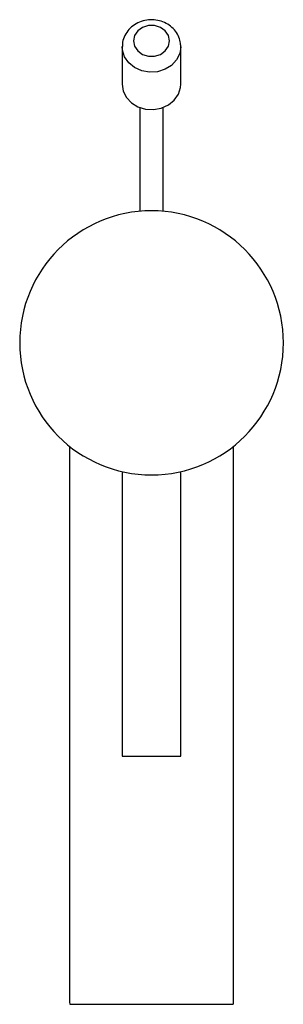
# Model space of a CAD drawing. Header units: millimetres. Extents: x 3935.217 to 3935.364, y 1757.192 to 1757.36.
import ezdxf

# ---------------------------------------------------------------- set-up
doc = ezdxf.new("R2010")
doc.units = ezdxf.units.MM
doc.layers.add('SANINDUSA', color=3, linetype='Continuous')

msp = doc.modelspace()

# ---------------------------------------------------------------- linework, layer by layer
at = {"layer": 'SANINDUSA'}
for p, q in [((3935.23745, 1757.34485), (3935.23745, 1757.32716)), ((3935.24145, 1757.32716), (3935.24145, 1757.34485)), ((3935.22545, 1757.28714), (3935.22545, 1757.19505)), ((3935.25345, 1757.19505), (3935.25345, 1757.28713)), ((3935.23445, 1757.28281), (3935.23445, 1757.23435)), ((3935.24445, 1757.23435), (3935.24445, 1757.28281)), ((3935.23445, 1757.23435), (3935.24445, 1757.23435)), ((3935.22548, 1757.19205), (3935.25341, 1757.19205))]:
    msp.add_line(p, q, dxfattribs=at)
at = {"layer": 'SANINDUSA', "flags": 128}
for points in [[(3935.24252, 1757.35619), (3935.24234, 1757.3571), (3935.2418, 1757.35791), (3935.24098, 1757.3585), (3935.23998, 1757.35882), (3935.23891, 1757.35882), (3935.23791, 1757.3585), (3935.23709, 1757.35791), (3935.23655, 1757.3571), (3935.23637, 1757.35619), (3935.23655, 1757.35528), (3935.23709, 1757.35448), (3935.23791, 1757.35388), (3935.23891, 1757.35357), (3935.23998, 1757.35357), (3935.24098, 1757.35388), (3935.2418, 1757.35448), (3935.24234, 1757.35528), (3935.24252, 1757.35619)], [(3935.24445, 1757.35519), (3935.24426, 1757.35402), (3935.24372, 1757.35294), (3935.24286, 1757.35203), (3935.24175, 1757.35135), (3935.24046, 1757.35095), (3935.2391, 1757.35087), (3935.23777, 1757.35111), (3935.23656, 1757.35166), (3935.23557, 1757.35246), (3935.23486, 1757.35347), (3935.23449, 1757.3546), (3935.23445, 1757.35522)], [(3935.23445, 1757.34882), (3935.23463, 1757.34765), (3935.23517, 1757.34657), (3935.23603, 1757.34566), (3935.23714, 1757.34498), (3935.23843, 1757.34458), (3935.23979, 1757.3445), (3935.24112, 1757.34474), (3935.24233, 1757.34528), (3935.24332, 1757.34609), (3935.24403, 1757.3471), (3935.2444, 1757.34823), (3935.24445, 1757.34882)]]:
    msp.add_lwpolyline(points, dxfattribs=at)
at = {"layer": 'SANINDUSA'}
for start, end in [(90, 270), (270, 90)]:
    msp.add_arc((3935.23945, 1757.30475), 0.0225, start, end, dxfattribs=at)
for start_param, end_param in [(1.570796, 1.642286), (4.6409, 4.712389)]:
    msp.add_ellipse((3935.23945, 1757.19505), major_axis=(0, 0.042), ratio=0.333333, start_param=start_param, end_param=end_param, dxfattribs=at)
msp.add_open_spline([(3935.24445, 1757.35519), (3935.24443, 1757.35547), (3935.24439, 1757.35613), (3935.24404, 1757.35712), (3935.24339, 1757.3581), (3935.2425, 1757.3589), (3935.24142, 1757.35947), (3935.24021, 1757.35979), (3935.23894, 1757.35982), (3935.23768, 1757.35955), (3935.23652, 1757.35899), (3935.23556, 1757.35817), (3935.23486, 1757.35715), (3935.23448, 1757.35613), (3935.23448, 1757.35548), (3935.23448, 1757.35523)], degree=3, knots=[0, 0, 0, 0, 0.05606, 0.134239, 0.212226, 0.290835, 0.370613, 0.451682, 0.53389, 0.617015, 0.700713, 0.784476, 0.86752, 0.949094, 1, 1, 1, 1], dxfattribs=at)
for points in [[(3935.23445, 1757.35519), (3935.23445, 1757.34882)], [(3935.24445, 1757.34882), (3935.24445, 1757.35519)], [(3935.23745, 1757.34485), (3935.23745, 1757.32716)], [(3935.24145, 1757.32716), (3935.24145, 1757.34485)], [(3935.22545, 1757.28714), (3935.22545, 1757.19505)], [(3935.25345, 1757.19505), (3935.25345, 1757.28713)], [(3935.23445, 1757.28281), (3935.23445, 1757.23435)], [(3935.24445, 1757.23435), (3935.24445, 1757.28281)]]:
    msp.add_open_spline(points, degree=1, dxfattribs=at)

doc.saveas('drawing.dxf')
